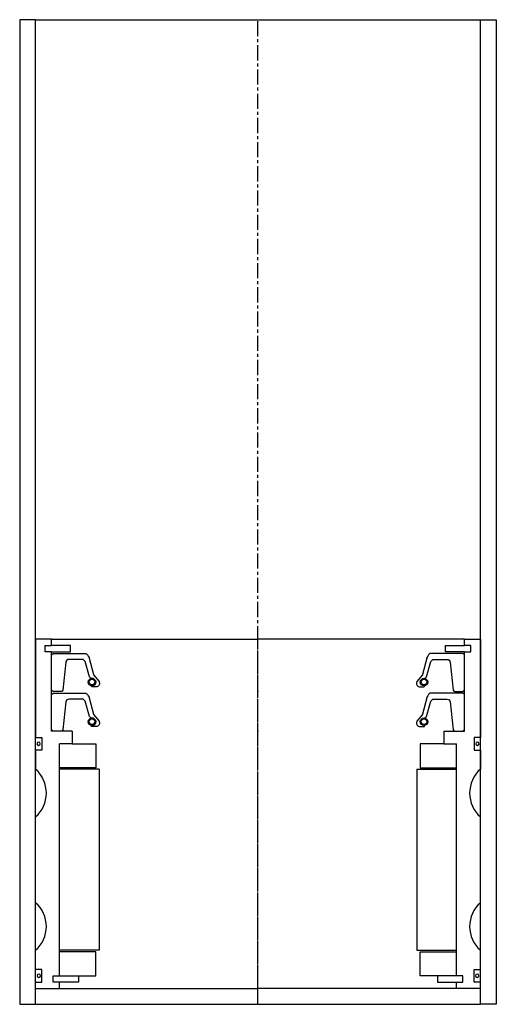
# Model space of a CAD drawing. Extents: x -75 to 75, y -10 to 300.
import ezdxf

# ---------------------------------------------------------------- set-up
doc = ezdxf.new("R2010")
doc.units = 0
doc.header["$LTSCALE"] = 0.15
doc.linetypes.add('CENTER', pattern=[50.8, 31.75, -6.35, 6.35, -6.35])
doc.layers.get('0').update_dxf_attribs({"linetype": 'CONTINUOUS'})
doc.layers.add('CENTER', color=9, linetype='CENTER')

# ---------------------------------------------------------------- blocks, each defined once
blk = doc.blocks.new('PUR100130-SV')
for points in [[(-65, 0.5), (-65, 11.5), (-64.5, 12), (-54.49, 12, -0.36857), (-53.5, 11.16), (-53.18, 10.74, 0.118812), (-53.09, 10.52), (-51.81, 5.34, -0.045671), (-51.76, 5.26), (-50.04, 3.18, -0.429276), (-50.5, 1.57, -0.114819), (-50.92, 1.47), (-52.24, 1.47, -1), (-52.24, 1.79, 1), (-52.24, 4.13, -0.279673), (-52.98, 4.58), (-54.41, 9.4, 0.323214), (-55.36, 10.08), (-59.45, 10.08, 0.376695), (-60.45, 9.21), (-61.46, 0.43, -0.377251), (-61.96, 0), (-64.5, 0)], [(65, 0.5), (65, 11.5), (64.5, 12), (54.49, 12, 0.36857), (53.5, 11.16), (53.18, 10.74, -0.118812), (53.09, 10.52), (51.81, 5.34, 0.045671), (51.76, 5.26), (50.04, 3.18, 0.429276), (50.5, 1.57, 0.114819), (50.92, 1.47), (52.24, 1.47, 1), (52.24, 1.79, -1), (52.24, 4.13, 0.279673), (52.98, 4.58), (54.41, 9.4, -0.323214), (55.36, 10.08), (59.45, 10.08, -0.376695), (60.45, 9.21), (61.46, 0.43, 0.377251), (61.96, 0), (64.5, 0)]]:
    blk.add_lwpolyline(points, format="xyb", close=True)
for centre, radius in [((-52.24, 2.96), 1.17), ((-52.24, 2.96), 0.881), ((52.24, 2.96), 1.17), ((52.24, 2.96), 0.881)]:
    blk.add_circle(centre, radius)
blk.add_point((0, 0))

msp = doc.modelspace()

# ---------------------------------------------------------------- linework, layer by layer
for p, q in [((-70, 300), (-75, 300)), ((-75, 300), (-75, -10)), ((-70, -10), (-70, 300)), ((-70, 300), (70, 300)), ((70, -10), (70, 300)), ((70, 300), (75, 300)), ((75, 300), (75, -10)), ((-70, 105), (-70, 74)), ((-65, 105), (-70, 105)), ((-67, 101), (-67, 103)), ((-67, 103), (-65, 103)), ((-65, 103), (-65, 105)), ((-65, 105), (0, 105)), ((-59, 103), (-65, 103)), ((-59, 101), (-59, 103)), ((65, 105), (0, 105)), ((59, 101), (59, 103)), ((59, 103), (65, 103)), ((65, 103), (65, 105)), ((65, 105), (70, 105)), ((67, 103), (65, 103)), ((67, 101), (67, 103)), ((70, 105), (70, 74)), ((-65, 101), (-67, 101)), ((-65, 76), (-65, 101)), ((-65, 101), (-59, 101)), ((65, 101), (59, 101)), ((65, 76), (65, 101)), ((65, 101), (67, 101)), ((-58.5, 76), (-65, 76)), ((-58.5, 76), (-58.5, 72)), ((58.5, 76), (58.5, 72)), ((58.5, 76), (65, 76)), ((-70, 74), (-68, 74)), ((-68, 74), (-68, 70)), ((-62.5, -1), (-62.5, 72)), ((-58.5, 72), (-62.5, 72)), ((-58.5, 72), (-51, 72)), ((-51, 72), (-51, 64.5)), ((58.5, 72), (51, 72)), ((51, 72), (51, 64.5)), ((58.5, 72), (62.5, 72)), ((62.5, -1), (62.5, 72)), ((70, 74), (68, 74)), ((68, 74), (68, 70)), ((-68, 70), (-70, 70)), ((-70, 70), (-70, 64)), ((68, 70), (70, 70)), ((70, 70), (70, 64)), ((-51, 64.5), (-62.5, 64.5)), ((-50, 64), (-62.5, 64)), ((-50, 64), (-50, 7)), ((50, 64), (50, 7)), ((50, 64), (62.5, 64)), ((51, 64.5), (62.5, 64.5)), ((-70, 22), (-70, 49)), ((70, 22), (70, 49)), ((-70, 1), (-70, 7)), ((-50, 7), (-62.5, 7)), ((-51, 6.5), (-62.5, 6.5)), ((-51, -1), (-51, 6.5)), ((50, 7), (62.5, 7)), ((51, -1), (51, 6.5)), ((51, 6.5), (62.5, 6.5)), ((70, 1), (70, 7)), ((-68, 1), (-70, 1)), ((-68, -3), (-68, 1)), ((68, -3), (68, 1)), ((68, 1), (70, 1)), ((-70, -5), (-70, -3)), ((-70, -3), (-68, -3)), ((-64.5, -3), (-64.5, -1)), ((-64.5, -1), (-62.5, -1)), ((-62.5, -3), (-64.5, -3)), ((-62.5, -1), (-56.5, -1)), ((-62.5, -5), (-62.5, -3)), ((-56.5, -3), (-62.5, -3)), ((-56.5, -1), (-56.5, -3)), ((-56.5, -1), (-51, -1)), ((56.5, -1), (51, -1)), ((62.5, -1), (56.5, -1)), ((56.5, -1), (56.5, -3)), ((56.5, -3), (62.5, -3)), ((64.5, -1), (62.5, -1)), ((62.5, -5), (62.5, -3)), ((62.5, -3), (64.5, -3)), ((64.5, -3), (64.5, -1)), ((70, -3), (68, -3)), ((70, -5), (70, -3)), ((-70, -5), (-62.5, -5)), ((-62.5, -5), (0, -5)), ((62.5, -5), (0, -5)), ((70, -5), (62.5, -5)), ((-75, -10), (-70, -10)), ((-70, -10), (70, -10)), ((75, -10), (70, -10))]:
    msp.add_line(p, q)
for centre, radius, start, end in [((-69.04, 72.04), 0.525, 0, 180), ((-69.04, 72.04), 0.525, 180, 0), ((69.04, 72.04), 0.525, 0, 180), ((69.04, 72.04), 0.525, 180, 0), ((-76.61, 56.5), 10, 311.4096, 48.5904), ((76.61, 56.5), 10, 131.4096, 228.5904), ((-76.61, 14.5), 10, 311.4096, 48.5904), ((76.61, 14.5), 10, 131.4096, 228.5904), ((-68.98, -1.02), 0.525, 0, 180), ((-68.98, -1.02), 0.525, 180, 0), ((68.98, -1.02), 0.525, 0, 180), ((68.98, -1.02), 0.525, 180, 0)]:
    msp.add_arc(centre, radius, start, end)
at = {"layer": 'CENTER'}
for p, q in [((0, -10), (0, 300)), ((0, -5), (0, 105))]:
    msp.add_line(p, q, dxfattribs=at)

# ---------------------------------------------------------------- block references
for p in [(0, 88.5), (0, 76)]:
    msp.add_blockref('PUR100130-SV', p)

doc.saveas('drawing.dxf')
